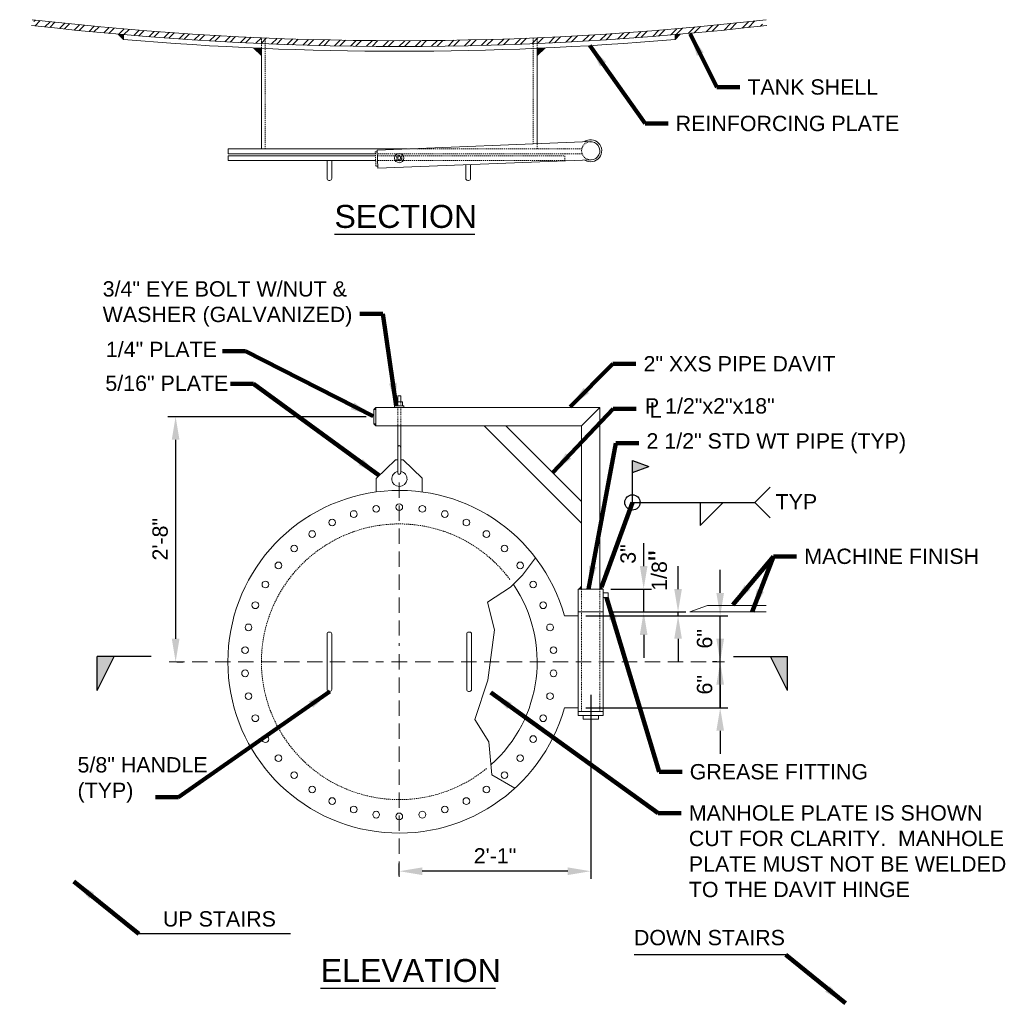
# Model space of a CAD drawing. Header units: inches. Extents: x -733 to 351, y 207 to 373.
# Tile 2 of 5: x -155 to -26, y 207 to 336. Entities that reach past the tile are written whole.
import ezdxf

# ---------------------------------------------------------------- set-up
doc = ezdxf.new("R2010")
doc.units = ezdxf.units.IN
doc.header["$MEASUREMENT"] = 0
for name, pattern in [('( Dashed )', [9, 6, -3]), ('HIDDEN', [0.19685, 0.15748, -0.03937]), ('HIDDEN2', [0.1875, 0.125, -0.0625])]:
    doc.linetypes.add(name, pattern=pattern)
doc.layers.get('DefPoints').update_dxf_attribs({"lineweight": 0})
for name, color, linetype, lineweight in [('G-ANNO-DIMS', 2, 'Continuous', 0), ('G-ANNO-NOTE', 4, 'Continuous', 30), ('G-ANNO-PATT', 250, 'Continuous', 0), ('G-ANNO-TEXT', 2, 'Continuous', 30), ('G-GRID-COOR', 2, 'Continuous', 13), ('M-ANNO-TEXT', 13, 'Continuous', 0), ('M-DETL-HIDDEN', 2, 'HIDDEN', 0), ('M-DETL-LGHT', 3, 'Continuous', 0), ('M-DETL-MEDM', 5, 'Continuous', 0), ('M-DETL-MLGT', 2, 'Continuous', 0), ('M-DETL-XLGT', 1, 'Continuous', 0), ('X-ANNO-DIMS', 3, 'Continuous', 0), ('X-DETL-XLGT', 1, 'Continuous', 0)]:
    doc.layers.add(name, color=color, linetype=linetype, lineweight=lineweight)
doc.styles.add("AEC_AC_06ArchDims-CC_3-4_1'", font='arial.ttf', dxfattribs={"height": 2})
doc.styles.add("AEC_AC_45Text-LeftTop_3-4_1'", font='arial.ttf', dxfattribs={"height": 2})
doc.styles.add("AEC_AC_45Text-LeftTop_3-4_1'_0", font='arial.ttf')
doc.styles.add("AEC_AC_46Text-LeftTop_1-2_1'", font='arial.ttf', dxfattribs={"height": 3})
doc.dimstyles.new("AEC_AC_06_Arch-Dims_3-4_1'", dxfattribs={"dimtxt": 2, "dimasz": 3, "dimexe": 1, "dimexo": 1, "dimgap": 1, "dimtad": 1, "dimdec": 4, "dimzin": 15, "dimdsep": 46, "dimlunit": 4, "dimtxsty": "AEC_AC_06ArchDims-CC_3-4_1'", "dimcen": 0.09, "dimclrd": 256, "dimclre": 256, "dimazin": 2, "dimtfac": 0.7, "dimtdec": 4, "dimtix": 1, "dimtmove": 1, "dimatfit": 3, "dimfxl": 1, "dimfrac": 1, "dimtolj": 1, "dimtzin": 15, "dimlwd": 30, "dimlwe": 30, "dimarcsym": 0})
doc.dimstyles.new("AEC_AC_45_Notes_3-4_1'", dxfattribs={"dimtxt": 2, "dimasz": 3, "dimexe": 1, "dimexo": 1, "dimgap": 1, "dimtad": 1, "dimjust": 1, "dimdec": 3, "dimzin": 15, "dimdsep": 46, "dimlunit": 5, "dimtxsty": "AEC_AC_45Text-LeftTop_3-4_1'", "dimcen": 0.09, "dimclrd": 256, "dimclre": 256, "dimazin": 2, "dimtfac": 0.7, "dimtdec": 3, "dimtmove": 1, "dimatfit": 1, "dimfxl": 1, "dimfrac": 1, "dimtolj": 1, "dimtzin": 15, "dimlwd": 30, "dimlwe": 30, "dimarcsym": 0})

# ---------------------------------------------------------------- blocks, each defined once
blk = doc.blocks.new('*D11')
at = {"layer": 'DefPoints', "color": 0, "linetype": 'ByBlock', "transparency": 16777216}
for p in [(-80.31, 248.71), (-105.31, 224.68), (-105.31, 223.11)]:
    blk.add_point(p, dxfattribs=at)
at = {"layer": 'G-ANNO-DIMS', "linetype": 'ByBlock', "lineweight": 30, "transparency": 16777216}
for p, q in [((-80.31, 247.71), (-80.31, 223.68)), ((-105.31, 224.11), (-105.31, 225.68)), ((-83.31, 224.68), (-102.31, 224.68))]:
    blk.add_line(p, q, dxfattribs=at)
at = {"layer": 'G-ANNO-DIMS', "linetype": 'ByBlock', "transparency": 16777216}
for points in [[(-102.31, 225.18), (-102.31, 224.18), (-105.31, 224.68)], [(-83.31, 225.18), (-83.31, 224.18), (-80.31, 224.68)]]:
    blk.add_solid(points, dxfattribs=at)
at = {"layer": 'G-ANNO-DIMS', "color": 0, "linetype": 'ByBlock', "lineweight": 30, "transparency": 16777216, "insert": (-92.81, 226.69), "char_height": 2, "attachment_point": 5, "style": "AEC_AC_06ArchDims-CC_3-4_1'"}
blk.add_mtext('\\A1;2\'-1"', dxfattribs=at)
blk = doc.blocks.new('*D13')
at = {"layer": 'DefPoints', "color": 0, "transparency": 16777216}
for p in [(-63.41, 252.03), (-62.86, 252.03), (-81.95, 246.03)]:
    blk.add_point(p, dxfattribs=at)
at = {"layer": 'G-ANNO-DIMS', "lineweight": 30, "transparency": 16777216}
for p, q in [((-63.41, 255.03), (-63.41, 258.03)), ((-63.86, 252.03), (-64.41, 252.03)), ((-63.41, 246.03), (-63.41, 252.03)), ((-80.95, 246.03), (-62.41, 246.03)), ((-63.41, 243.03), (-63.41, 240.03))]:
    blk.add_line(p, q, dxfattribs=at)
at = {"layer": 'G-ANNO-DIMS', "transparency": 16777216}
for points in [[(-63.91, 255.03), (-62.91, 255.03), (-63.41, 252.03)], [(-63.91, 243.03), (-62.91, 243.03), (-63.41, 246.03)]]:
    blk.add_solid(points, dxfattribs=at)
at = {"layer": 'G-ANNO-DIMS', "color": 0, "lineweight": 30, "transparency": 16777216, "insert": (-65.44, 249.03), "char_height": 2, "attachment_point": 5, "rotation": 90, "style": "AEC_AC_06ArchDims-CC_3-4_1'"}
blk.add_mtext('\\A1;6"', dxfattribs=at)
blk = doc.blocks.new('*D12')
at = {"layer": 'DefPoints', "color": 0, "transparency": 16777216}
for p in [(-81.95, 258.03), (-63.41, 258.03), (-62.86, 252.03)]:
    blk.add_point(p, dxfattribs=at)
at = {"layer": 'G-ANNO-DIMS', "lineweight": 30, "transparency": 16777216}
for p, q in [((-63.41, 261.03), (-63.41, 264.03)), ((-80.95, 258.03), (-62.41, 258.03)), ((-63.41, 252.03), (-63.41, 258.03)), ((-63.86, 252.03), (-64.41, 252.03)), ((-63.41, 249.03), (-63.41, 246.03))]:
    blk.add_line(p, q, dxfattribs=at)
at = {"layer": 'G-ANNO-DIMS', "transparency": 16777216}
for points in [[(-63.91, 261.03), (-62.91, 261.03), (-63.41, 258.03)], [(-63.91, 249.03), (-62.91, 249.03), (-63.41, 252.03)]]:
    blk.add_solid(points, dxfattribs=at)
at = {"layer": 'G-ANNO-DIMS', "color": 0, "lineweight": 30, "transparency": 16777216, "insert": (-65.44, 255.03), "char_height": 2, "attachment_point": 5, "rotation": 90, "style": "AEC_AC_06ArchDims-CC_3-4_1'"}
blk.add_mtext('\\A1;6"', dxfattribs=at)
blk = doc.blocks.new('*D23')
at = {"layer": 'DefPoints', "color": 0, "transparency": 16777216}
for p in [(-78.67, 258.53), (-68.91, 258.53), (-81.95, 258.03)]:
    blk.add_point(p, dxfattribs=at)
at = {"layer": 'G-ANNO-DIMS', "lineweight": 30, "transparency": 16777216}
for p, q in [((-68.91, 261.53), (-68.91, 264.53)), ((-77.67, 258.53), (-67.91, 258.53)), ((-68.91, 258.03), (-68.91, 258.53)), ((-80.95, 258.03), (-67.91, 258.03)), ((-68.91, 255.03), (-68.91, 252.03))]:
    blk.add_line(p, q, dxfattribs=at)
at = {"layer": 'G-ANNO-DIMS', "transparency": 16777216}
for points in [[(-69.41, 261.53), (-68.41, 261.53), (-68.91, 258.53)], [(-69.41, 255.03), (-68.41, 255.03), (-68.91, 258.03)]]:
    blk.add_solid(points, dxfattribs=at)
at = {"layer": 'G-ANNO-DIMS', "color": 0, "lineweight": 30, "transparency": 16777216, "insert": (-71.35, 263.94), "char_height": 2, "attachment_point": 5, "rotation": 90, "style": "AEC_AC_06ArchDims-CC_3-4_1'"}
blk.add_mtext('\\A1;1/8{\\H1.42857x;"}', dxfattribs=at)
blk = doc.blocks.new('*D14')
at = {"layer": 'DefPoints', "color": 0, "transparency": 16777216}
for p in [(-78.67, 261.53), (-73.4, 261.53), (-78.67, 258.53)]:
    blk.add_point(p, dxfattribs=at)
at = {"layer": 'G-ANNO-DIMS', "lineweight": 30, "transparency": 16777216}
for p, q in [((-73.4, 264.53), (-73.4, 267.53)), ((-77.67, 261.53), (-72.4, 261.53)), ((-73.4, 258.53), (-73.4, 261.53)), ((-77.67, 258.53), (-72.4, 258.53)), ((-73.4, 255.53), (-73.4, 252.53))]:
    blk.add_line(p, q, dxfattribs=at)
at = {"layer": 'G-ANNO-DIMS', "transparency": 16777216}
for points in [[(-73.9, 264.53), (-72.9, 264.53), (-73.4, 261.53)], [(-73.9, 255.53), (-72.9, 255.53), (-73.4, 258.53)]]:
    blk.add_solid(points, dxfattribs=at)
at = {"layer": 'G-ANNO-DIMS', "color": 0, "lineweight": 30, "transparency": 16777216, "insert": (-75.43, 266.1), "char_height": 2, "attachment_point": 5, "rotation": 90, "style": "AEC_AC_06ArchDims-CC_3-4_1'"}
blk.add_mtext('\\A1;3"', dxfattribs=at)
blk = doc.blocks.new('*D15')
at = {"layer": 'DefPoints', "color": 0, "transparency": 16777216}
for p in [(-108.62, 284.03), (-135.36, 252.03), (-134.51, 252.03)]:
    blk.add_point(p, dxfattribs=at)
at = {"layer": 'G-ANNO-DIMS', "lineweight": 30, "transparency": 16777216}
for p, q in [((-109.62, 284.03), (-135.51, 284.03)), ((-134.51, 281.03), (-134.51, 255.03)), ((-134.36, 252.03), (-133.51, 252.03))]:
    blk.add_line(p, q, dxfattribs=at)
at = {"layer": 'G-ANNO-DIMS', "transparency": 16777216}
for points in [[(-135.01, 281.03), (-134.01, 281.03), (-134.51, 284.03)], [(-135.01, 255.03), (-134.01, 255.03), (-134.51, 252.03)]]:
    blk.add_solid(points, dxfattribs=at)
at = {"layer": 'G-ANNO-DIMS', "color": 0, "lineweight": 30, "transparency": 16777216, "insert": (-136.53, 268.03), "char_height": 2, "attachment_point": 5, "rotation": 90, "style": "AEC_AC_06ArchDims-CC_3-4_1'"}
blk.add_mtext('\\A1;2\'-8"', dxfattribs=at)

msp = doc.modelspace()

# ---------------------------------------------------------------- hatches: boundary and pattern name
at = {"layer": 'G-ANNO-NOTE', "ltscale": 1.333333, "extrusion": (0, 0, -1)}
msp.add_hatch(color=256, dxfattribs=at).paths.add_polyline_path([(74.86671, 276.75924), (72.7467, 277.53086), (74.86671, 278.30248)])
at = {"layer": 'G-ANNO-PATT', "linetype": 'Continuous'}
h = msp.add_hatch(dxfattribs=at)
h.set_pattern_fill('ANSI32', color=256, pattern_type=2)
h.set_pattern_definition([(45, (-1786.4528, -3094.5787), (-1.0606602, 1.0606602), []), (45, (-1785.7456, -3094.5787), (-1.0606602, 1.0606602), [])])
h.paths.add_polyline_path([(-153.01831, 335.84513), (-153.01831, 335.09024, 0.056795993), (-57.90785, 335.05551), (-57.90785, 335.81035, -0.056898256)])
at = {"layer": 'M-DETL-LGHT'}
for points in [[(-141.31035, 333.91757, -0.000411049), (-141.99833, 333.97733), (-141.31035, 333.28935)], [(-123.30729, 332.13462, 0.008627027), (-124.33924, 332.1762), (-123.30729, 331.1923)], [(-81.49823, 261.52965), (-81.94823, 261.52965), (-81.49823, 262.02965)]]:
    msp.add_hatch(color=256, dxfattribs=at).paths.add_polyline_path(points)
at = {"layer": 'M-DETL-LGHT', "extrusion": (0, 0, -1)}
for points in [[(69.30767, 333.91757, -0.000411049), (68.6197, 333.97733), (69.30767, 333.28935)], [(87.31073, 332.13455, 0.008627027), (86.27878, 332.17613), (87.31073, 331.19223)], [(79.12323, 261.52965), (78.67323, 261.52965), (79.12323, 262.02965)]]:
    msp.add_hatch(color=256, dxfattribs=at).paths.add_polyline_path(points)
at = {"layer": 'X-ANNO-DIMS'}
msp.add_hatch(color=256, dxfattribs=at).paths.add_polyline_path([(-108.61541, 284.96715), (-108.36541, 285.21715), (-108.36541, 284.96715)])
at = {"layer": 'X-ANNO-DIMS', "extrusion": (0, 0, -1)}
msp.add_hatch(color=256, dxfattribs=at).paths.add_polyline_path([(108.36541, 282.84215), (108.36541, 283.09215), (108.61541, 283.09215)])

# ---------------------------------------------------------------- linework, layer by layer
at = {"layer": 'G-ANNO-NOTE', "ltscale": 1.333333}
for p, q in [((-74.86671, 272.84019), (-74.86671, 278.30248)), ((-74.86671, 278.30248), (-72.7467, 277.53086)), ((-74.86101, 276.76132), (-72.7467, 277.53086)), ((-56.86675, 274.84019), (-58.86675, 272.84019)), ((-74.86671, 272.84019), (-58.86675, 272.84019)), ((-66.00451, 272.84019), (-66.00451, 269.8402)), ((-66.00451, 269.8402), (-63.00452, 272.84019)), ((-56.86675, 270.8402), (-58.86675, 272.84019))]:
    msp.add_line(p, q, dxfattribs=at)
at = {"layer": 'G-ANNO-NOTE'}
for p, q in [((-144.74268, 248.28763), (-142.54092, 252.71699)), ((-137.71039, 252.71699), (-144.74268, 252.71699)), ((-61.65891, 252.71699), (-54.62662, 252.71699)), ((-54.62662, 248.28763), (-56.82838, 252.71699)), ((-54.62662, 248.28763), (-54.62662, 252.71699)), ((-119.49961, 216.48789), (-139.30992, 216.48789)), ((-54.8423, 213.75853), (-74.65261, 213.75853))]:
    msp.add_line(p, q, dxfattribs=at)
at = {"layer": 'G-ANNO-NOTE', "ltscale": 1.333333}
msp.add_circle((-74.86671, 272.84019), 1, dxfattribs=at)
at = {"layer": 'G-ANNO-NOTE'}
msp.add_solid([(-142.54092, 252.71699), (-144.74268, 248.28763), (-144.74268, 252.71699)], dxfattribs=at)
at = {"layer": 'G-ANNO-NOTE', "extrusion": (0, 0, -1)}
msp.add_solid([(56.82838, 252.71699), (54.62662, 248.28763), (54.62662, 252.71699)], dxfattribs=at)
at = {"layer": 'G-ANNO-TEXT'}
for p, q in [((-113.77426, 307.87238), (-95.4495, 307.87238)), ((-144.74268, 248.28763), (-144.74268, 252.71699)), ((-115.57408, 209.40937), (-92.73182, 209.40937))]:
    msp.add_line(p, q, dxfattribs=at)
at = {"layer": 'G-GRID-COOR', "linetype": '( Dashed )', "ltscale": 0.333333}
for p, q in [((-105.31073, 275.43997), (-105.31073, 254.09281)), ((-135.35587, 252.02965), (-107.37389, 252.02965)), ((-103.24757, 252.02965), (-62.86231, 252.02965)), ((-105.31073, 249.96649), (-105.31073, 223.11461))]:
    msp.add_line(p, q, dxfattribs=at)
at = {"layer": 'G-GRID-COOR', "ltscale": 0.333333}
for p, q in [((-106.32169, 252.02965), (-104.29977, 252.02965)), ((-105.31073, 253.04061), (-105.31073, 251.01869))]:
    msp.add_line(p, q, dxfattribs=at)
at = {"layer": 'M-ANNO-TEXT', "color": 30}
for p, q in [((-67.38359, 258.52965), (-65.06254, 259.38576)), ((-67.38359, 258.52965), (-57.41278, 258.52965)), ((-65.06254, 259.38576), (-57.41278, 259.38576))]:
    msp.add_line(p, q, dxfattribs=at)
at = {"layer": 'M-DETL-HIDDEN'}
for p, q in [((-123.30729, 332.13462), (-123.30729, 333.50834)), ((-122.80729, 318.99781), (-122.80729, 333.48715)), ((-87.81073, 319.65), (-87.81073, 333.4873)), ((-87.31073, 332.13455), (-87.31073, 333.50848)), ((-104.50121, 318.99781), (-83.69643, 318.99781)), ((-87.31073, 318.99781), (-87.31073, 319.66954)), ((-83.69643, 318.99781), (-81.47459, 318.99953)), ((-83.69643, 318.3719), (-108.18099, 318.3719)), ((-83.69643, 318.3719), (-81.43627, 318.3719))]:
    msp.add_line(p, q, dxfattribs=at)
for points in [[(-108.16937, 318.10658), (-83.69643, 318.10658), (-83.69643, 317.48067)], [(-83.69643, 317.48067), (-108.14197, 317.48067)]]:
    msp.add_lwpolyline(points, dxfattribs=at)
at = {"layer": 'M-DETL-HIDDEN', "ltscale": 0.5}
msp.add_arc((-80.31243, 318.7555), 1.1875, 90, 272.7402938, dxfattribs=at)
at = {"layer": 'M-DETL-LGHT'}
for p, q in [((-123.30729, 318.99781), (-123.30729, 332.13116)), ((-87.31073, 319.66954), (-87.31073, 332.13131)), ((-108.20206, 318.8532), (-80.31243, 319.943)), ((-108.09819, 316.48045), (-108.20206, 318.8532)), ((-108.09819, 316.48045), (-80.25566, 317.56936)), ((-96.251, 314.8909), (-96.376, 314.8909)), ((-105.12479, 286.75031), (-105.49979, 286.75031)), ((-108.36541, 285.21715), (-108.61541, 284.96715)), ((-108.36541, 285.21715), (-108.61541, 284.96715)), ((-108.61541, 284.96715), (-108.61541, 283.09215)), ((-108.61541, 284.96715), (-108.36541, 284.96715)), ((-108.61541, 284.96715), (-108.36541, 284.96715)), ((-108.36541, 285.21715), (-108.36541, 282.84215)), ((-108.36541, 285.21715), (-79.12323, 285.21715)), ((-81.49823, 282.84215), (-79.12323, 285.21715)), ((-79.12323, 285.21715), (-79.12323, 261.52965)), ((-108.61541, 283.09215), (-108.36541, 283.09215)), ((-108.36541, 282.84215), (-108.61541, 283.09215)), ((-108.36541, 282.84215), (-81.49823, 282.84215)), ((-94.22615, 282.84215), (-81.49823, 270.11423)), ((-91.39773, 282.84215), (-81.49823, 272.94266)), ((-81.49823, 282.84215), (-81.49823, 261.52965)), ((-105.78261, 278.38149), (-108.31073, 275.96575)), ((-105.78261, 278.38149), (-105.49979, 278.38149)), ((-105.12479, 278.38149), (-104.81229, 278.38149)), ((-104.81229, 278.38149), (-102.31073, 275.998)), ((-108.31073, 275.96575), (-108.31073, 274.20262)), ((-102.31073, 275.998), (-102.31073, 274.20262)), ((-81.56073, 261.52965), (-79.06073, 261.52965)), ((-114.37046, 255.90833), (-114.49546, 255.90833)), ((-96.251, 255.90833), (-96.126, 255.90833)), ((-114.74546, 255.65833), (-114.74546, 248.40098)), ((-114.12046, 255.65833), (-114.12046, 248.40098)), ((-96.501, 255.65833), (-96.501, 248.40098)), ((-95.876, 255.65833), (-95.876, 248.40098)), ((-114.37046, 248.15098), (-114.49546, 248.15098)), ((-96.251, 248.15098), (-96.126, 248.15098)), ((-81.94823, 245.52965), (-81.94823, 245.02872)), ((-81.94823, 245.02872), (-78.67323, 245.02872)), ((-81.31073, 245.02872), (-81.31073, 244.53633)), ((-81.31073, 244.53633), (-79.31073, 244.53633)), ((-79.31073, 245.02872), (-79.31073, 244.53633)), ((-78.67323, 245.52965), (-78.67323, 245.02872))]:
    msp.add_line(p, q, dxfattribs=at)
for centre, radius, start, end in [((-80.31243, 318.7555), 1.1875, 272.7402938, 95.475015), ((-105.29261, 275.90822), 0.99498, 102.0183322, 270), ((-105.29261, 275.90822), 0.99498, 270, 80.2896296), ((-114.49546, 255.65833), 0.25, 90, 180), ((-114.37046, 255.65833), 0.25, 0, 90), ((-96.251, 255.65833), 0.25, 90, 180), ((-96.126, 255.65833), 0.25, 0, 90), ((-114.49546, 248.40098), 0.25, 180, 270), ((-114.37046, 248.40098), 0.25, 270, 0), ((-96.251, 248.40098), 0.25, 180, 270), ((-96.126, 248.40098), 0.25, 270, 0)]:
    msp.add_arc(centre, radius, start, end, dxfattribs=at)
at = {"layer": 'M-DETL-LGHT', "linetype": 'HIDDEN'}
msp.add_arc((-105.31073, 252.02965), 18, 36.6992069, 309.2034669, dxfattribs=at)
at = {"layer": 'M-DETL-LGHT'}
for points in [[(-104.70593, 285.21715), (-105.91865, 285.21715), (-105.91865, 285.42774), (-104.70593, 285.42774)], [(-104.88078, 285.42774), (-105.71703, 285.42774), (-105.71703, 285.96349), (-104.88078, 285.96349)], [(-78.67323, 260.43864), (-78.0477, 260.43864), (-78.0477, 261.02256), (-78.67323, 261.02256)]]:
    msp.add_3dface(points, dxfattribs=at)
at = {"layer": 'M-DETL-MEDM'}
for p, q in [((-81.94823, 261.52965), (-78.67323, 261.52965)), ((-81.94823, 261.52965), (-81.94823, 245.52965)), ((-78.67323, 261.52965), (-78.67323, 245.52965)), ((-81.94823, 258.52965), (-78.67323, 258.52965)), ((-83.75521, 258.02965), (-81.94823, 258.02965)), ((-83.75521, 246.02965), (-81.94823, 246.02965)), ((-81.94823, 245.52965), (-78.67323, 245.52965))]:
    msp.add_line(p, q, dxfattribs=at)
for radius, start, end in [(22.375, 15.5545928, 344.4454072), (18, 311.6744398, 34.1300002)]:
    msp.add_arc((-105.31073, 252.02965), radius, start, end, dxfattribs=at)
at = {"layer": 'M-DETL-MLGT'}
for p, q in [((-114.74546, 317.48067), (-114.74546, 315.1409)), ((-114.12046, 317.48067), (-114.12046, 315.1409)), ((-96.626, 316.92912), (-96.626, 315.1409)), ((-96.001, 316.95356), (-96.001, 315.1409)), ((-114.37046, 314.8909), (-114.49546, 314.8909))]:
    msp.add_line(p, q, dxfattribs=at)
at = {"layer": 'M-DETL-MLGT', "flags": 128}
for points in [[(-108.43123, 318.3719), (-127.63815, 318.3719), (-127.63815, 318.99781), (-104.50121, 318.99781)], [(-108.39221, 317.48067), (-127.63815, 317.48067), (-127.63815, 318.10658), (-108.41961, 318.10658)]]:
    msp.add_lwpolyline(points, dxfattribs=at)
at = {"layer": 'M-DETL-MLGT'}
for centre, radius, start, end in [((-105.31073, 752.3719), 419.25, 263.4375721, 276.5624279), ((-105.31073, 752.3719), 420, 263.4375721, 276.5624279), ((-105.31073, 752.3719), 420.62591, 265.0902861, 274.9097139), ((-114.49546, 315.1409), 0.25, 180, 270), ((-114.37046, 315.1409), 0.25, 270, 0), ((-96.376, 315.1409), 0.25, 180, 270), ((-96.251, 315.1409), 0.25, 270, 0)]:
    msp.add_arc(centre, radius, start, end, dxfattribs=at)
at = {"layer": 'M-DETL-XLGT', "linetype": 'HIDDEN2'}
for p, q in [((-105.49979, 285.96349), (-105.49979, 282.94215)), ((-105.12479, 285.96349), (-105.12479, 282.94215)), ((-81.49823, 261.52965), (-81.49823, 245.52965)), ((-79.12323, 261.52965), (-79.12323, 245.52965))]:
    msp.add_line(p, q, dxfattribs=at)
at = {"layer": 'M-DETL-XLGT', "linetype": 'Continuous'}
msp.add_circle((-105.31229, 317.80265), 0.60636, dxfattribs=at)
at = {"layer": 'X-ANNO-DIMS'}
for p, q in [((-141.31035, 333.28935), (-141.99833, 333.97733)), ((-141.31035, 333.91526), (-141.31035, 333.28935)), ((-69.31111, 333.91526), (-69.31111, 333.28935)), ((-69.30767, 333.28935), (-68.6197, 333.97733)), ((-69.30767, 333.91526), (-69.30767, 333.28935)), ((-123.30729, 331.1923), (-124.33924, 332.1762)), ((-87.31073, 331.19223), (-86.27878, 332.17613)), ((-105.49979, 286.75031), (-105.49979, 285.96349)), ((-105.12479, 286.75031), (-105.12479, 285.96349)), ((-108.36541, 284.96715), (-108.36541, 285.21715)), ((-108.36541, 283.09215), (-108.36541, 282.84215)), ((-105.49979, 282.84215), (-105.49979, 276.68704)), ((-105.12479, 282.84215), (-105.12479, 276.68704))]:
    msp.add_line(p, q, dxfattribs=at)
at = {"layer": 'X-ANNO-DIMS', "flags": 128}
msp.add_lwpolyline([(-87.51559, 265.59334), (-89.21807, 263.35778), (-90.77892, 261.74987), (-93.78521, 259.82491), (-92.865, 256.213), (-93.74196, 249.60761), (-95.44229, 244.51161), (-93.60705, 241.58677), (-93.22573, 237.25848), (-90.21639, 235.51295)], dxfattribs=at)
at = {"layer": 'X-ANNO-DIMS'}
for centre in [(-105.31073, 272.21715), (-111.2611, 271.32028), (-108.31952, 271.99168), (-102.30194, 271.99168), (-99.36036, 271.32028), (-114.06976, 270.21796), (-96.5517, 270.21796), (-116.68276, 268.70935), (-93.93871, 268.70935), (-119.04172, 266.82814), (-91.57974, 266.82814), (-121.09395, 264.61635), (-89.52751, 264.61635), (-122.79362, 262.1234), (-87.82784, 262.1234), (-124.10275, 259.40498), (-86.51872, 259.40498), (-124.99209, 256.52179), (-85.62937, 256.52179), (-125.44178, 253.53827), (-85.17968, 253.53827), (-125.44178, 250.52104), (-85.17968, 250.52104), (-124.99209, 247.53751), (-85.62937, 247.53751), (-124.10275, 244.65433), (-86.51872, 244.65433), (-122.79362, 241.9359), (-87.82784, 241.9359), (-121.09395, 239.44295), (-89.52751, 239.44295), (-119.04172, 237.23117), (-91.57974, 237.23117), (-116.68276, 235.34996), (-93.93871, 235.34996), (-114.06976, 233.84134), (-96.5517, 233.84134), (-111.2611, 232.73903), (-99.36036, 232.73903), (-108.31952, 232.06763), (-105.31073, 231.84215), (-102.30194, 232.06763)]:
    msp.add_circle(centre, 0.4375, dxfattribs=at)
for centre, radius, start, end in [((-80.31243, 318.7555), 1.4375, 238.439141, 127.1343891), ((-105.31229, 280.06673), 0.1875, 0, 180), ((-105.31229, 276.68704), 0.1875, 180, 0)]:
    msp.add_arc(centre, radius, start, end, dxfattribs=at)
at = {"layer": 'X-ANNO-DIMS', "linetype": 'HIDDEN'}
msp.add_arc((-80.31243, 318.7555), 1.4375, 237.9353104, 238.439141, dxfattribs=at)
at = {"layer": 'X-DETL-XLGT', "linetype": 'HIDDEN'}
msp.add_lwpolyline([(-108.11033, 316.75771), (-108.36009, 316.74677), (-108.44164, 318.6099), (-108.19188, 318.62084)], dxfattribs=at)
msp.add_lwpolyline([(-105.31107, 317.43603), (-104.99467, 317.6187), (-104.99467, 317.98405), (-105.31107, 318.16673), (-105.62747, 317.98405), (-105.62747, 317.6187), (-105.31107, 317.43603)], close=True, dxfattribs=at)
msp.add_circle((-105.31229, 317.80265), 0.1875, dxfattribs=at)
msp.add_circle((-105.31229, 317.80265), 0.1875, dxfattribs=at)

# ---------------------------------------------------------------- texts
at = {"layer": 'G-ANNO-NOTE', "char_height": 2, "style": "AEC_AC_45Text-LeftTop_3-4_1'"}
for s, insert, attachment_point in [('TANK SHELL', (-59.86465, 327.06762), 4), ('REINFORCING PLATE', (-69.2224, 322.30575), 4), ('\\A1;{\\H1x;1/4\\A0;\\H1x;" PLATE}', (-143.61948, 291.78313), 7), ('2" XXS PIPE DAVIT', (-73.42022, 290.92502), 4), ('\\A1;{\\H1x;5/16\\A0;\\H1x;" PLATE}', (-143.68892, 287.37792), 7), ('P {\\A1;\\H1x;1/2}"x2"x18"', (-73.2465, 285.43323), 4), ('L', (-72.62033, 285.91464), 1), ('2 {\\A1;\\H1x;1/2}" STD WT PIPE (TYP)', (-73.03763, 280.56898), 4), ('TYP', (-56.18326, 273.91709), 1), ('MACHINE FINISH', (-52.43098, 265.78682), 4), ('GREASE FITTING', (-67.39044, 237.65979), 4), ('UP STAIRS', (-136.16721, 219.45886), 1), ('DOWN STAIRS', (-74.6737, 217.01585), 1)]:
    msp.add_mtext(s, dxfattribs=dict(at, insert=insert, attachment_point=attachment_point))
for s, insert, width, attachment_point in [('\\A1;{\\H1x;3/4\\A0;\\H1x;" EYE BOLT W/NUT & WASHER (GALVANIZED)}', (-144.03469, 295.78322), 34.0448352, 7), ('\\A1;{\\H1x;5/8\\A0;\\H1x;" HANDLE (TYP)}', (-147.31957, 239.57451), 17.969879, 1), ('MANHOLE PLATE IS SHOWN CUT FOR CLARITY.  MANHOLE PLATE MUST NOT BE WELDED TO THE DAVIT HINGE', (-67.50616, 233.29757), 41.6255425, 1)]:
    msp.add_mtext(s, dxfattribs=dict(at, insert=insert, width=width, attachment_point=attachment_point))
at = {"layer": 'G-ANNO-TEXT', "char_height": 3, "attachment_point": 1, "style": "AEC_AC_46Text-LeftTop_1-2_1'"}
for s, insert in [('SECTION', (-113.77426, 311.68096)), ('ELEVATION', (-115.57408, 213.21795))]:
    msp.add_mtext(s, dxfattribs=dict(at, insert=insert))

# ---------------------------------------------------------------- dimensions: what is measured, and where the dimension line sits
at = {"layer": 'G-ANNO-DIMS', "lineweight": 30}
for base, p1, p2, angle, picture, middle in [((-134.51116, 252.02965), (-108.61541, 284.02965), (-135.35587, 252.02965), 270, '*D15', (-136.5323, 268.02965)), ((-63.41413, 258.02965), (-62.86231, 252.02965), (-81.94823, 258.02965), 90, '*D12', (-65.43528, 255.02965)), ((-63.41413, 252.02965), (-81.94823, 246.02965), (-62.86231, 252.02965), 90, '*D13', (-65.43528, 249.02965))]:
    dim = msp.add_linear_dim(base=base, p1=p1, p2=p2, angle=angle, dimstyle="AEC_AC_06_Arch-Dims_3-4_1'", dxfattribs=at)
    dim.commit()
    dim.dimension.update_dxf_attribs({"geometry": picture, "text_midpoint": middle})
dim = msp.add_linear_dim(base=(-73.40451, 261.52965), p1=(-78.67323, 258.52965), p2=(-78.67323, 261.52965), angle=90, dimstyle="AEC_AC_06_Arch-Dims_3-4_1'", dxfattribs=at)
dim.commit()
dim.dimension.update_dxf_attribs({"geometry": '*D14', "text_midpoint": (-73.40451, 266.10369), "dimtype": 160})
dim = msp.add_linear_dim(base=(-68.90535, 258.52965), p1=(-81.94823, 258.02965), p2=(-78.67323, 258.52965), angle=90, text='1/8{\\H1.42857x;"}', dimstyle="AEC_AC_06_Arch-Dims_3-4_1'", dxfattribs=at)
dim.commit()
dim.dimension.update_dxf_attribs({"geometry": '*D23', "text_midpoint": (-68.90535, 263.94147), "dimtype": 160})
at = {"layer": 'G-ANNO-DIMS', "linetype": 'ByBlock', "lineweight": 30}
dim = msp.add_linear_dim(base=(-105.31073, 224.68468), p1=(-80.31073, 248.71146), p2=(-105.31073, 223.11461), angle=180, dimstyle="AEC_AC_06_Arch-Dims_3-4_1'", dxfattribs=at)
dim.commit()
dim.dimension.update_dxf_attribs({"geometry": '*D11', "text_midpoint": (-92.81073, 226.68877)})

# ---------------------------------------------------------------- leaders
at = {"layer": 'G-ANNO-NOTE', "lineweight": 30, "annotation_type": 0, "has_hookline": 1}
for points, hookline_direction, text_width in [([(-67.35064, 334.04243), (-63.86465, 327.06762), (-60.86465, 327.06762)], 0, 16.91542), ([(-80.44919, 332.50148), (-73.2224, 322.30575), (-70.2224, 322.30575)], 0, 28.81583), ([(-105.71703, 285.42774), (-107.44819, 297.44025), (-110.44819, 297.44025)], 1, 32.46521), ([(-108.73267, 284.07771), (-125.40173, 292.57872), (-128.40173, 292.57872)], 1, 14.04911), ([(-83.01154, 285.32006), (-77.42022, 290.92502), (-74.42022, 290.92502)], 0, 24.92224), ([(-107.92288, 276.33636), (-124.34043, 288.33593), (-127.34043, 288.33593)], 1, 15.79127), ([(-85.28025, 276.72467), (-77.36648, 285.0507), (-74.36648, 285.0507)], 0, 16.60846), ([(-80.58674, 261.52965), (-77.03763, 280.56898), (-74.03763, 280.56898)], 0, 33.72169), ([(-61.77307, 259.46054), (-56.43098, 265.78682), (-53.43098, 265.78682)], 0, 22.38608), ([(-78.2477, 260.43864), (-71.39044, 237.65979), (-68.39044, 237.65979)], 0, 22.9618), ([(-114.37046, 248.15098), (-134.14928, 234.35966), (-137.14928, 234.35966)], 1, 16.72033), ([(-93.35827, 247.99953), (-71.50616, 232.26327), (-68.50616, 232.26327)], 0, 41.08595)]:
    msp.add_leader(points, dimstyle="AEC_AC_45_Notes_3-4_1'", override={"dimtad": 0, "dimclrd": 0, "dimlwd": 65534}, dxfattribs=dict(at, hookline_direction=hookline_direction, text_width=text_width))
at = {"layer": 'G-ANNO-NOTE'}
msp.add_leader([(-78.89823, 261.77965), (-74.86671, 272.84019)], dimstyle="AEC_AC_45_Notes_3-4_1'", override={"dimtxt": 1.5, "dimasz": 2.25, "dimgap": 0.75, "dimtxsty": "AEC_AC_45Text-LeftTop_3-4_1'_0", "dimclrd": 0, "dimlwd": 65534}, dxfattribs=at)
at = {"layer": 'G-ANNO-NOTE', "lineweight": 30}
for points in [[(-59.24171, 258.52965), (-56.43098, 265.78682)], [(-147.8038, 223.35494), (-139.30992, 216.48789)], [(-47.07131, 207.43362), (-54.8423, 213.75853)]]:
    msp.add_leader(points, dimstyle="AEC_AC_45_Notes_3-4_1'", override={"dimclrd": 0, "dimlwd": 65534}, dxfattribs=at)

doc.saveas('drawing.dxf')
